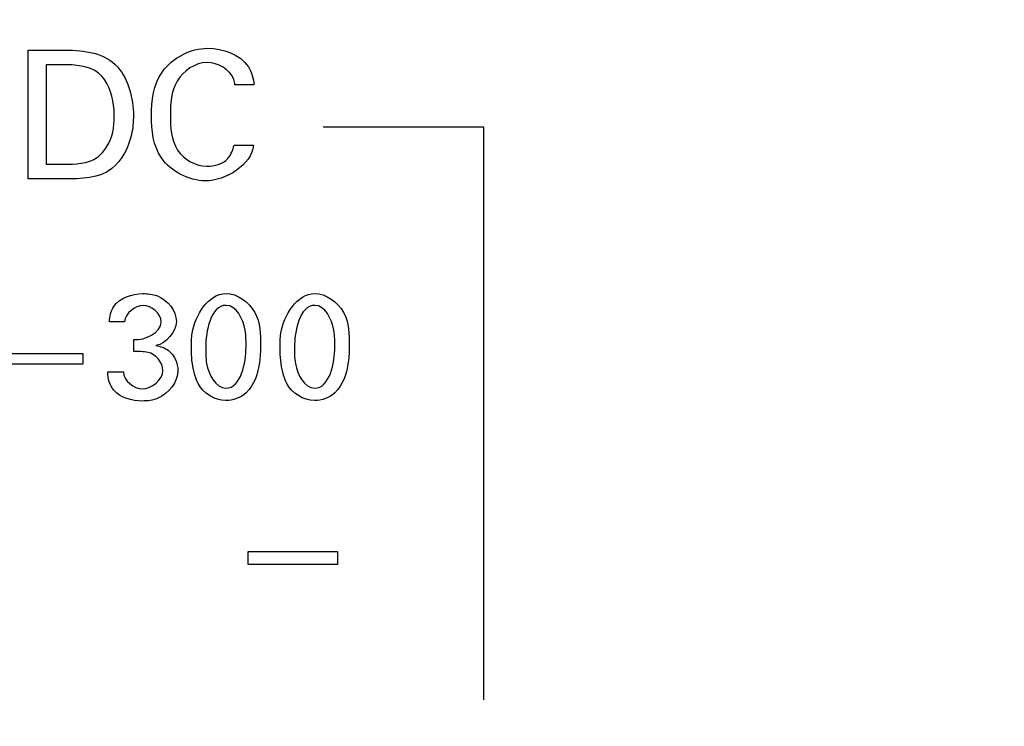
# Model space of a CAD drawing. Header units: inches. Extents: x 0 to 34, y 0 to 22.
# Tile 15 of 55: x 16.278 to 16.737, y 15.247 to 15.576. Entities that reach past the tile are written whole.
import ezdxf

# ---------------------------------------------------------------- set-up
doc = ezdxf.new("R2010")
doc.units = ezdxf.units.IN
doc.header["$LTSCALE"] = 1.87
doc.header["$MEASUREMENT"] = 0
doc.layers.get('0').update_dxf_attribs({"linetype": 'CONTINUOUS'})
doc.layers.add('DIMENSIONS', color=7, linetype='CONTINUOUS')
doc.styles.get("Standard").update_dxf_attribs({"font": 'txt', "width": 0.8})
doc.dimstyles.new('DIMSTYLE_1', dxfattribs={"dimtxt": 0.125, "dimasz": 0.18, "dimexe": 0.125, "dimexo": 0.0625, "dimgap": 0.09, "dimtad": 0, "dimtih": 1, "dimtoh": 1, "dimlfac": 2, "dimzin": 4, "dimdsep": 46, "dimtxsty": 'STANDARD', "dimblk": '_FILLED', "dimblk1": '_FILLED', "dimblk2": '_FILLED', "dimcen": 0.09, "dimadec": 0, "dimazin": 0, "dimtfac": 1, "dimtofl": 0, "dimtmove": 0, "dimatfit": 3, "dimldrblk": '_FILLED', "dimfxl": 1, "dimtolj": 1, "dimtzin": 4, "dimarcsym": 0})

# ---------------------------------------------------------------- blocks, each defined once
blk = doc.blocks.new('*D9')
at = {"layer": 'DIMENSIONS', "color": 2, "linetype": 'CONTINUOUS'}
blk.add_line((15.41604, 14.92713), (15.41604, 16.91089), dxfattribs=at)
at = {"layer": 'DIMENSIONS', "color": 2, "linetype": 'CONTINUOUS', "insert": (15.35354, 16.97339), "char_height": 0.125, "width": 1.425, "attachment_point": 1, "rotation": 90, "line_spacing_factor": 0.9}
blk.add_mtext('176.94{\\Ftxt.shx;\\W1.000000;\\H0.125000; }[6.966]', dxfattribs=at)
blk = doc.blocks.new('_FILLED')
at = {"color": 0, "linetype": 'BYBLOCK'}
blk.add_solid([(0, 0), (-1, 0.1736), (-1, -0.1736)], dxfattribs=at)

msp = doc.modelspace()

# ---------------------------------------------------------------- linework, layer by layer
at = {"color": 40, "linetype": 'CONTINUOUS'}
for p, q in [((16.28216, 15.5022), (16.28216, 15.56233)), ((16.28216, 15.56233), (16.29957, 15.56233)), ((16.29049, 15.55541), (16.29049, 15.50902)), ((16.30049, 15.55541), (16.29049, 15.55541)), ((16.38746, 15.54609), (16.37856, 15.54609)), ((16.49473, 15.52639), (16.41972, 15.52639)), ((16.49473, 15.25909), (16.49473, 15.52639)), ((16.37814, 15.51802), (16.38729, 15.51802)), ((16.29049, 15.50902), (16.29865, 15.50902)), ((16.29906, 15.5022), (16.28216, 15.5022)), ((16.32703, 15.43557), (16.32001, 15.43557)), ((16.33139, 15.42163), (16.33139, 15.42725)), ((16.25619, 15.42079), (16.30756, 15.42079)), ((16.30756, 15.42079), (16.30756, 15.41579)), ((16.30756, 15.41579), (16.25619, 15.41579)), ((16.31925, 15.41212), (16.32661, 15.41212)), ((16.38472, 15.32237), (16.38472, 15.32837)), ((16.38472, 15.32837), (16.42636, 15.32837)), ((16.42636, 15.32837), (16.42636, 15.32237)), ((16.42636, 15.32237), (16.38472, 15.32237))]:
    msp.add_line(p, q, dxfattribs=at)
for points in [[(16.29957, 15.56233), (16.30806, 15.56233), (16.3183, 15.56096), (16.3238, 15.55449)], [(16.31648, 15.55017), (16.31272, 15.55433), (16.3061, 15.55541), (16.30049, 15.55541)], [(16.3238, 15.55449), (16.32898, 15.54843), (16.33122, 15.53973), (16.33122, 15.53176)], [(16.38729, 15.51802), (16.38632, 15.50872), (16.37416, 15.50128), (16.36481, 15.50128)], [(16.37523, 15.51169), (16.37681, 15.51339), (16.37773, 15.51573), (16.37814, 15.51802)], [(16.29865, 15.50902), (16.30401, 15.50902), (16.3101, 15.50914), (16.31439, 15.51236)], [(16.36548, 15.5081), (16.36894, 15.5081), (16.37282, 15.50921), (16.37523, 15.51169)], [(16.32122, 15.50711), (16.3154, 15.50227), (16.30663, 15.5022), (16.29906, 15.5022)], [(16.33577, 15.44314), (16.33191, 15.44314), (16.32743, 15.43941), (16.32703, 15.43557)], [(16.34424, 15.43557), (16.34424, 15.43936), (16.33956, 15.44314), (16.33577, 15.44314)], [(16.37445, 15.44321), (16.36718, 15.44321), (16.36494, 15.43084), (16.36494, 15.42357)], [(16.41584, 15.44321), (16.40857, 15.44321), (16.40633, 15.43084), (16.40633, 15.42357)], [(16.33139, 15.42725), (16.33648, 15.4268), (16.34424, 15.43047), (16.34424, 15.43557)], [(16.35124, 15.43571), (16.35124, 15.43077), (16.34649, 15.42548), (16.34167, 15.4244)], [(16.37431, 15.40455), (16.38143, 15.40455), (16.38375, 15.41659), (16.38375, 15.42371)], [(16.4157, 15.40455), (16.42282, 15.40455), (16.42514, 15.41659), (16.42514, 15.42371)], [(16.33806, 15.42127), (16.33588, 15.42171), (16.33362, 15.42169), (16.33139, 15.42163)], [(16.345, 15.41281), (16.345, 15.41646), (16.34163, 15.42051), (16.33806, 15.42127)], [(16.3221, 15.40358), (16.3201, 15.40582), (16.31935, 15.40912), (16.31925, 15.41212)], [(16.32661, 15.41212), (16.32655, 15.40819), (16.33149, 15.40428), (16.33542, 15.40428)], [(16.33542, 15.40428), (16.3397, 15.40428), (16.345, 15.40854), (16.345, 15.41281)], [(16.37424, 15.39879), (16.3692, 15.39879), (16.36363, 15.40225), (16.3614, 15.40677)], [(16.41563, 15.39879), (16.41059, 15.39879), (16.40501, 15.40225), (16.40279, 15.40677)], [(16.33528, 15.39858), (16.33058, 15.39858), (16.32516, 15.40002), (16.3221, 15.40358)], [(16.38382, 15.40247), (16.38132, 15.40013), (16.37766, 15.39879), (16.37424, 15.39879)], [(16.4252, 15.40247), (16.42271, 15.40013), (16.41905, 15.39879), (16.41563, 15.39879)]]:
    msp.add_open_spline(points, degree=3, dxfattribs=at)
for points, knots in [([(16.33958, 15.5316), (16.33958, 15.53865), (16.34175, 15.55484), (16.35793, 15.56316), (16.36589, 15.56316)], [0, 0, 0, 0, 0.469707, 1, 1, 1, 1]), ([(16.36589, 15.56316), (16.37283, 15.56316), (16.38455, 15.55916), (16.38723, 15.54902), (16.38746, 15.54609)], [0, 0, 0, 0, 0.702185, 1, 1, 1, 1]), ([(16.36557, 15.5565), (16.36009, 15.5565), (16.34889, 15.54884), (16.34849, 15.53716), (16.34849, 15.53167)], [0, 0, 0, 0, 0.49974, 1, 1, 1, 1]), ([(16.37856, 15.54609), (16.37842, 15.54693), (16.37749, 15.55268), (16.37048, 15.5565), (16.36557, 15.5565)], [0, 0, 0, 0, 0.148144, 1, 1, 1, 1]), ([(16.32231, 15.53143), (16.32231, 15.53243), (16.32205, 15.53896), (16.32023, 15.54603), (16.31648, 15.55017)], [0, 0, 0, 0, 0.151909, 1, 1, 1, 1]), ([(16.31439, 15.51236), (16.31616, 15.51368), (16.32104, 15.51908), (16.32231, 15.52657), (16.32231, 15.53143)], [0, 0, 0, 0, 0.312993, 1, 1, 1, 1]), ([(16.33122, 15.53176), (16.33122, 15.5288), (16.33041, 15.51983), (16.32597, 15.51091), (16.32122, 15.50711)], [0, 0, 0, 0, 0.326904, 1, 1, 1, 1]), ([(16.36481, 15.50128), (16.35708, 15.50128), (16.34142, 15.50932), (16.33958, 15.5249), (16.33958, 15.5316)], [0, 0, 0, 0, 0.536003, 1, 1, 1, 1]), ([(16.34849, 15.53167), (16.34849, 15.52622), (16.34898, 15.51457), (16.36028, 15.5081), (16.36548, 15.5081)], [0, 0, 0, 0, 0.51226, 1, 1, 1, 1]), ([(16.32001, 15.43557), (16.32009, 15.43803), (16.3219, 15.44579), (16.33064, 15.44869), (16.33556, 15.44869)], [0, 0, 0, 0, 0.333088, 1, 1, 1, 1]), ([(16.33556, 15.44869), (16.33788, 15.44869), (16.3452, 15.44808), (16.35124, 15.44065), (16.35124, 15.43571)], [0, 0, 0, 0, 0.319655, 1, 1, 1, 1]), ([(16.35828, 15.42322), (16.35828, 15.42556), (16.35818, 15.43564), (16.36628, 15.44877), (16.37438, 15.44877)], [0, 0, 0, 0, 0.223973, 1, 1, 1, 1]), ([(16.37438, 15.44877), (16.37974, 15.44877), (16.39044, 15.44083), (16.39048, 15.42961), (16.39048, 15.42434)], [0, 0, 0, 0, 0.504019, 1, 1, 1, 1]), ([(16.39966, 15.42322), (16.39966, 15.42556), (16.39957, 15.43564), (16.40766, 15.44877), (16.41576, 15.44877)], [0, 0, 0, 0, 0.224001, 1, 1, 1, 1]), ([(16.41576, 15.44877), (16.42113, 15.44877), (16.43183, 15.44084), (16.43188, 15.42961), (16.43188, 15.42434)], [0, 0, 0, 0, 0.504165, 1, 1, 1, 1]), ([(16.38375, 15.42371), (16.38375, 15.42635), (16.38401, 15.43333), (16.37932, 15.44321), (16.37445, 15.44321)], [0, 0, 0, 0, 0.351734, 1, 1, 1, 1]), ([(16.42514, 15.42371), (16.42514, 15.42635), (16.4254, 15.43333), (16.4207, 15.44321), (16.41584, 15.44321)], [0, 0, 0, 0, 0.351727, 1, 1, 1, 1]), ([(16.34167, 15.4244), (16.34377, 15.4241), (16.34938, 15.42231), (16.35194, 15.41618), (16.35194, 15.41274)], [0, 0, 0, 0, 0.381646, 1, 1, 1, 1]), ([(16.3614, 15.40677), (16.35975, 15.41007), (16.35848, 15.41571), (16.35828, 15.4213), (16.35828, 15.42322)], [0, 0, 0, 0, 0.657977, 1, 1, 1, 1]), ([(16.36494, 15.42357), (16.36494, 15.42107), (16.36477, 15.4142), (16.36945, 15.40455), (16.37431, 15.40455)], [0, 0, 0, 0, 0.339246, 1, 1, 1, 1]), ([(16.39048, 15.42434), (16.39048, 15.42178), (16.39023, 15.41416), (16.3876, 15.40601), (16.38382, 15.40247)], [0, 0, 0, 0, 0.330285, 1, 1, 1, 1]), ([(16.40279, 15.40677), (16.40114, 15.41008), (16.39987, 15.41571), (16.39966, 15.4213), (16.39966, 15.42322)], [0, 0, 0, 0, 0.65797, 1, 1, 1, 1]), ([(16.40633, 15.42357), (16.40633, 15.42107), (16.40615, 15.4142), (16.41083, 15.40455), (16.4157, 15.40455)], [0, 0, 0, 0, 0.339299, 1, 1, 1, 1]), ([(16.43188, 15.42434), (16.43188, 15.42178), (16.43163, 15.41416), (16.42899, 15.40601), (16.4252, 15.40247)], [0, 0, 0, 0, 0.330211, 1, 1, 1, 1]), ([(16.35194, 15.41274), (16.35194, 15.40743), (16.34561, 15.39944), (16.33775, 15.39858), (16.33528, 15.39858)], [0, 0, 0, 0, 0.681921, 1, 1, 1, 1])]:
    msp.add_open_spline(points, degree=3, knots=knots, dxfattribs=at)

# ---------------------------------------------------------------- dimensions: what is measured, and where the dimension line sits
at = {"layer": 'DIMENSIONS', "color": 2, "linetype": 'CONTINUOUS'}
dim = msp.add_ordinate_dim(feature_location=(15.41604, 14.92713), offset=(0, 1.98376), dtype=1, origin=(18.89919, 14.86463), dimstyle='DIMSTYLE_1', override={"dimtad": 1, "dimtih": 0, "dimtoh": 0}, dxfattribs=at)
dim.commit()
dim.dimension.update_dxf_attribs({"geometry": '*D9', "text_midpoint": (15.41604, 17.68589)})

doc.saveas('drawing.dxf')
